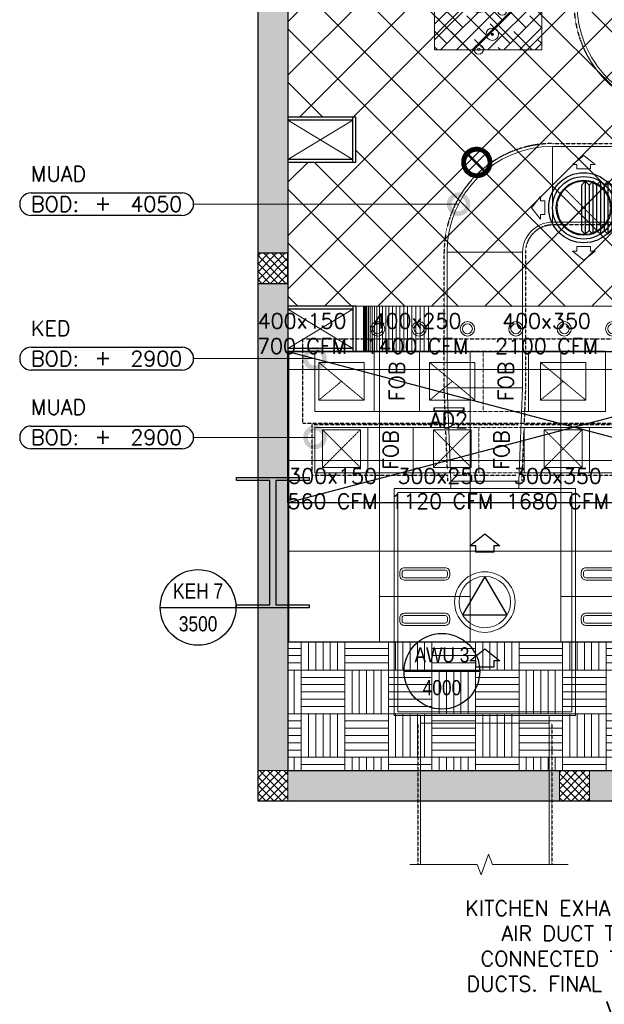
# Model space of a CAD drawing. Header units: millimetres. Extents: x -1574 to 74790, y -2818 to 13830.
# Tile 1 of 92: x -1574 to 2292, y -1344 to 5163. Entities that reach past the tile are written whole.
import ezdxf
from ezdxf.enums import TextEntityAlignment as Align

# ---------------------------------------------------------------- set-up
doc = ezdxf.new("R2010")
doc.units = ezdxf.units.MM
doc.header["$MEASUREMENT"] = 0
doc.linetypes.add('DASHED', pattern=[0.75, 0.5, -0.25])
doc.linetypes.add('HIDDEN', pattern=[0.375, 0.25, -0.125])
doc.layers.get('0').update_dxf_attribs({"lineweight": 5})
for name, color, linetype, lineweight, true_color in [('A-CEILING-01', 7, 'Continuous', 5, 0xd56ca8), ('A-CEILING-02', 7, 'Continuous', 5, 0xf27172), ('A-CEILING-03', 7, 'Continuous', 5, 0xfecc66), ('A-CEILING-07', 230, 'Continuous', 5, 0xff007f), ('ACMV-DA-AD', 30, 'Continuous', 13, 0xff7f00), ('ACMV-FA-DUCT', 150, 'Continuous', 20, 0x007fff), ('ACMV-KE-DUCT', 220, 'Continuous', 20, 0xff00bf), ('ACMV-SA-DUCT', 200, 'Continuous', 20, 0xbf00ff), ('ACMV-SA-FLOW-ARROW', 200, 'Continuous', 20, 0xbf00ff), ('ACMV-VENTILATION FAN', 30, 'Continuous', 20, 0xff7f00), ('M-MEP-ELLG-LIGHT', 5, 'Continuous', 15, 0x0000ff), ('RCP LAYOUT', 9, 'Continuous', 13, 0x808080), ('XR-CP-DS$0$A-DOWN LIG', 9, 'Continuous', 0, 0x808080)]:
    doc.layers.add(name, color=color, linetype=linetype, lineweight=lineweight, true_color=true_color)
for name, color, linetype, lineweight in [('A-LIGHT', 1, 'Continuous', 5), ('A-Wall & Column', 2, 'Continuous', 0), ('ND_26_HATCH', 8, 'Continuous', 13)]:
    doc.layers.add(name, color=color, linetype=linetype, lineweight=lineweight)
for name, color, linetype, true_color in [('ACMV-DUCT-THERMAL-EXT-INS', 9, 'DASHED', 0x808080), ('ACMV-DUCT-THERMAL-INT-INS', 9, 'DASHED', 0x808080), ('ACMV-EQP-DX', 30, 'Continuous', 0xff7f00), ('ACMV-FA-FLOW ARROW', 140, 'Continuous', 0x00bfff), ('ACMV-FLEX DUCT', 9, 'Continuous', 0x808080), ('ACMV-GRD', 30, 'Continuous', 0xff7f00), ('Exhaut Hoods', 7, 'Continuous', 0xf26722)]:
    doc.layers.add(name, color=color, linetype=linetype, true_color=true_color)
for name, color, linetype in [('ACMV-FA-DUCT-TAG', 7, 'Continuous'), ('ACMV-FA-DUCT-TEXT', 7, 'Continuous'), ('ACMV-KE-DUCT-TAG', 7, 'Continuous'), ('ACMV-KE-DUCT-TEXT', 7, 'Continuous'), ('ACMV-MEPF_General Text', 7, 'Continuous'), ('Column', 4, 'Continuous'), ('Legend', 7, 'Continuous')]:
    doc.layers.add(name, color=color, linetype=linetype)
doc.styles.add('Arial Narrow', font='ARIALN.TTF')
doc.styles.add('Romans', font='Romans.shx')
doc.styles.add('ROMANS-100', font='romans.shx')
doc.styles.get("Standard").update_dxf_attribs({"font": 'romans.shx'})
doc.dimstyles.new('500-DOT SMALL', dxfattribs={"dimtxt": 100, "dimasz": 500, "dimexe": 50, "dimexo": 50, "dimgap": 50, "dimtad": 1, "dimdec": 0, "dimzin": 0, "dimdsep": 46, "dimtxsty": 'ROMANS-100', "dimblk": 'DOTSMALL', "dimcen": 0.09, "dimclrd": 256, "dimclre": 256, "dimclrt": 256, "dimadec": 0, "dimazin": 0, "dimtfac": 1, "dimtdec": 0, "dimtofl": 0, "dimtmove": 0, "dimatfit": 3, "dimldrblk": 'DOTSMALL', "dimfxl": 1, "dimtolj": 1, "dimtzin": 0, "dimarcsym": 0})
pattern_1 = [(45, (451552.75, 162145.904), (-26.5165043, 26.5165043), []), (135, (451552.75, 162145.904), (-26.5165043, -26.5165043), [])]

# ---------------------------------------------------------------- blocks, each defined once
blk = doc.blocks.new('A$C81f607aa')
at = {"layer": 'ND_26_HATCH', "lineweight": -3, "true_color": 0x808080, "transparency": 33554687}
h = blk.add_hatch(color=8, dxfattribs=at)
h.dxf.hatch_style = 1
h.paths.add_polyline_path([(-15000, 13280), (-15200, 13280), (-15200, 0), (-11010, 0), (-11010, 650), (-10810, 650), (-10810, 850), (-11210, 850), (-11210, 200), (-15000, 200), (-15000, 8735.8), (-15000, 8835.8), (-15000, 9585.8), (-15000, 9685.8), (-15000, 10435.8), (-15000, 10535.8), (-15000, 11285.8), (-15000, 11385.8), (-15000, 12135.8), (-15000, 12235.8)])
h.paths.add_polyline_path([(-15200, 11087.2), (-15000, 11087.2), (-15000, 11287.2), (-15200, 11287.2)], flags=17)
h.paths.add_polyline_path([(-15200, 8211.4), (-15000, 8211.4), (-15000, 8411.4), (-15200, 8411.4)], flags=17)
h.paths.add_polyline_path([(-15200, 5830), (-15000, 5830), (-15000, 6030), (-15200, 6030)], flags=17)
h.paths.add_polyline_path([(-15200, 3420), (-15000, 3420), (-15000, 3620), (-15200, 3620)], flags=17)
h.paths.add_polyline_path([(-15200, 0), (-15000, 0), (-15000, 200), (-15200, 200)], flags=17)
h.paths.add_polyline_path([(-13205, 0.3), (-13005, 0.3), (-13005, 200.3), (-13205, 200.3)], flags=16)
h.paths.add_polyline_path([(-11210, 0), (-11010, 0), (-11010, 200), (-11210, 200)], flags=17)
h.paths.add_polyline_path([(-11010, 650), (-10810, 650), (-10810, 850), (-11010, 850)], flags=17)
at = {"layer": 'ND_26_HATCH', "lineweight": -3, "true_color": 0x808080}
h = blk.add_hatch(dxfattribs=at)
h.set_pattern_fill('ANSI37', color=8, scale=300)
h.set_pattern_definition(pattern_1)
h.paths.add_polyline_path([(-15000, 3620), (-15200, 3620), (-15200, 3420), (-15000, 3420)])
h = blk.add_hatch(dxfattribs=at)
h.set_pattern_fill('ANSI37', color=8, scale=300)
h.set_pattern_definition(pattern_1)
h.paths.add_polyline_path([(-15000, 200), (-15200, 200), (-15200, 0), (-15000, 0)])
h = blk.add_hatch(dxfattribs=at)
h.set_pattern_fill('ANSI37', color=8, scale=300)
h.set_pattern_definition(pattern_1)
h.paths.add_polyline_path([(-13005, 198), (-13058, 198), (-13205, 198.1), (-13205, 0.3), (-13005, 0.3)])
at = {"color": 8, "true_color": 0x808080}
for p, q in [((-15000, 4240), (-14570, 4500)), ((-15000, 4500), (-14570, 4240)), ((-15000, 3250), (-14570, 2990)), ((-15000, 2990), (-14570, 3250))]:
    blk.add_line(p, q, dxfattribs=at)
at = {"layer": 'A-Wall & Column', "color": 8, "lineweight": -3, "true_color": 0x808080}
for p, q in [((-15200, 13480), (-15200, 0)), ((-15000, 13480), (-15000, 200)), ((-14550, 4520), (-15000, 4520)), ((-14570, 4500), (-15000, 4500)), ((-14570, 4220), (-14570, 4520)), ((-14550, 4220), (-14550, 4520)), ((-14570, 4240), (-15000, 4240)), ((-14550, 4220), (-15000, 4220)), ((-14550, 3270), (-15000, 3270)), ((-14570, 3270), (-14570, 2970)), ((-14550, 3270), (-14550, 2970)), ((-14570, 3250), (-15000, 3250)), ((-14570, 2990), (-15000, 2990)), ((-14550, 2970), (-15000, 2970)), ((-15000, 200), (-11210, 200)), ((-15200, 0), (-11010, 0))]:
    blk.add_line(p, q, dxfattribs=at)
blk.add_lwpolyline([(-15200, 3420), (-15000, 3420), (-15000, 3620), (-15200, 3620)], close=True, dxfattribs=at)
at = {"layer": 'A-Wall & Column', "color": 8, "true_color": 0x808080}
for points in [[(-15200, 0), (-15000, 0), (-15000, 200), (-15200, 200)], [(-13205, 0.3), (-13005, 0.3), (-13005, 200.3), (-13205, 200.3)]]:
    blk.add_lwpolyline(points, close=True, dxfattribs=at)
at = {"layer": 'Column', "color": 8, "lineweight": -3, "true_color": 0x808080}
blk.add_lwpolyline([(-15119.5, 2118.4), (-15340.5, 2118.4), (-15340.5, 2138.4), (-14859.5, 2138.4), (-14859.5, 2118.4), (-15080.5, 2118.4), (-15080.5, 1296.4), (-14859.5, 1296.4), (-14859.5, 1276.4), (-15340.5, 1276.4), (-15340.5, 1296.4), (-15119.5, 1296.4)], close=True, dxfattribs=at)
blk = doc.blocks.new('XR-CP-DS$0$LIGHTSSS')
at = {"layer": 'XR-CP-DS$0$A-DOWN LIG', "color": 253}
for p, q in [((-376593.2, -158911.1), (-376593.2, -159211.1)), ((-376592.2, -158911.1), (-376592.2, -159211.1)), ((-376589.5, -158911.1), (-376589.5, -159211.1)), ((-376584.9, -158911.1), (-376584.9, -159211.1)), ((-376578.5, -158911.1), (-376578.5, -159211.1)), ((-376570.3, -158911.1), (-376570.3, -159211.1)), ((-376560.4, -158911.1), (-376560.4, -159211.1)), ((-376548.8, -158911.1), (-376548.8, -159211.1)), ((-376535.6, -158911.1), (-376535.6, -159211.1)), ((-376520.7, -158911.1), (-376520.7, -159211.1)), ((-376504.3, -158911.1), (-376504.3, -159211.1)), ((-376486.5, -158911.1), (-376486.5, -159211.1)), ((-376467.2, -158911.1), (-376467.2, -159211.1)), ((-376446.7, -158911.1), (-376446.7, -159211.1)), ((-376424.9, -158911.1), (-376424.9, -159211.1)), ((-376402.1, -158911.1), (-376402.1, -159211.1)), ((-376378.2, -158911.1), (-376378.2, -159211.1)), ((-376353.4, -158911.1), (-376353.4, -159211.1)), ((-376327.7, -158911.1), (-376327.7, -159211.1)), ((-376301.4, -158911.1), (-376301.4, -159211.1)), ((-376274.5, -158911.1), (-376274.5, -159211.1)), ((-376247.1, -158911.1), (-376247.1, -159211.1)), ((-376219.3, -158914.5), (-376219.3, -159214.5)), ((-376191.3, -158911.1), (-376191.3, -159211.1)), ((-376163.2, -158911.1), (-376163.2, -159211.1))]:
    blk.add_line(p, q, dxfattribs=at)
blk.add_lwpolyline([(-367488.2, -158911.1), (-371158.2, -158911.1), (-371158.2, -158261.1), (-373348.2, -158261.1), (-373348.2, -158911.1), (-376643.2, -158911.1), (-376643.2, -159211.1), (-373048.2, -159211.1), (-373048.2, -158561.1), (-371458.2, -158561.1), (-371458.2, -159211.1), (-367488.2, -159211.1)], close=True, dxfattribs=at)
blk = doc.blocks.new('*U70')
at = {"lineweight": 0}
h = blk.add_hatch(dxfattribs=at)
h.set_pattern_fill('ANSI31', color=0)
h.paths.add_polyline_path([(-70.7, 70.7), (-53, 53, -0.414214), (53, 53), (70.7, 70.7, 0.414214)])
h.paths.add_polyline_path([(75, 0, -0.198912), (53, -53), (70.7, -70.7, 0.198912), (100, 0, 0.198912), (70.7, 70.7), (53, 53, -0.198912)])
h.paths.add_polyline_path([(-53, -53), (-70.7, -70.7, 0.414214), (70.7, -70.7), (53, -53, -0.414214)])
h.paths.add_polyline_path([(-75, 0, -0.198912), (-53, 53), (-70.7, 70.7, 0.198912), (-100, 0, 0.198912), (-70.7, -70.7), (-53, -53, -0.198912)])
at = {"color": 0}
for p, q in [((-53, 53), (53, -53)), ((-53, -53), (53, 53))]:
    blk.add_line(p, q, dxfattribs=at)
at = {"color": 0, "lineweight": 0}
for radius in [100, 75]:
    blk.add_circle((0, 0), radius, dxfattribs=at)
blk = doc.blocks.new('LIGHT-600X600MM')
at = {"color": 0}
blk.add_line((300, 0), (-300, 0), dxfattribs=at)
blk.add_lwpolyline([(-300, 300), (-300, -300), (300, -300), (300, 300)], close=True, dxfattribs=at)
for points in [[(-165, 160), (-165, 140, 0.414214), (-135, 110), (135, 110, 0.414214), (165, 140), (165, 160, 0.414214), (135, 190), (-135, 190, 0.414214)], [(-150, 160), (-150, 140, 0.414214), (-135, 125), (135, 125, 0.414214), (150, 140), (150, 160, 0.414214), (135, 175), (-135, 175, 0.414214)], [(-165, -160), (-165, -140, -0.414214), (-135, -110), (135, -110, -0.414214), (165, -140), (165, -160, -0.414214), (135, -190), (-135, -190, -0.414214)], [(-150, -160), (-150, -140, -0.414214), (-135, -125), (135, -125, -0.414214), (150, -140), (150, -160, -0.414214), (135, -175), (-135, -175, -0.414214)]]:
    blk.add_lwpolyline(points, format="xyb", close=True, dxfattribs=at)
blk.add_attdef('E', text='', height=100).set_placement((400, 250), align=Align.MIDDLE_CENTER)
blk = doc.blocks.new('A$C98a85b24')
at = {"layer": 'M-MEP-ELLG-LIGHT', "color": 8, "true_color": 0x808080}
for name, p in [('*U70', (-2741, 4220)), ('LIGHT-600X600MM', (-3085, 1350))]:
    blk.add_blockref(name, p, dxfattribs=at)
ref = blk.add_blockref('LIGHT-600X600MM', (-1885, 1350), dxfattribs=at)
ref.add_attrib('E', 'E', dxfattribs={"layer": '0', "color": 0, "height": 100}).set_placement((-1485, 1575), align=Align.MIDDLE_CENTER)
blk = doc.blocks.new('A$C668e39da')
at = {"color": 8, "true_color": 0x808080}
for centre, radius in [((1217.6, -6357.7), 40.8), ((1217.8, -6358.2), 7.36), ((1217.8, -6358.1), 2.23), ((1471.6, -6409.3), 31.3), ((1471.6, -6409.3), 8.21), ((1262.2, -6580), 62), ((1262.2, -6580), 22.8), ((1344.8, -6740.8), 40.8), ((1345, -6741.3), 7.36), ((1344.9, -6741.2), 2.23), ((1187.8, -6932.3), 31.3), ((1187.8, -6932.3), 8.21), ((1132, -7135.4), 40.8), ((1132.1, -7135.9), 7.36), ((1132.1, -7135.8), 2.23), ((1262.2, -7367.5), 62), ((1262.2, -7367.5), 22.8), ((1415.7, -7416.8), 31.3), ((1415.7, -7416.8), 8.21), ((1262.2, -7677.7), 31.3), ((1262.2, -7677.7), 8.21), ((1466.6, -7920.9), 62), ((1466.6, -7920.9), 22.8), ((1262.2, -8207), 62), ((1262.2, -8207), 22.8), ((1633.9, -8186), 31.3), ((1633.9, -8186), 8.21), ((1417.3, -8254.8), 31.3), ((1417.3, -8254.8), 8.21), ((1351.8, -8413.1), 40.8), ((1351.9, -8413.6), 7.36), ((1351.9, -8413.5), 2.23), ((1262.2, -8513.1), 31.3), ((1262.2, -8513.1), 8.21)]:
    blk.add_circle(centre, radius, dxfattribs=at)
blk = doc.blocks.new('A$C137d50fb')
at = {"layer": 'M-MEP-ELLG-LIGHT', "color": 8, "lineweight": 13, "true_color": 0x808080}
for centre, radius in [((4045.7, -9710), 47.5), ((4045.7, -9710), 32.5), ((4363.4, -9710), 47.5), ((4363.4, -9710), 32.5), ((4681.1, -9710), 47.5), ((4681.1, -9710), 32.5), ((4998.9, -9710), 47.5), ((4998.9, -9710), 32.5), ((5316.6, -9710), 47.5), ((5316.6, -9710), 32.5), ((5636.6, -9710), 47.5), ((5636.6, -9710), 32.5), ((593.8, -10360), 47.5), ((593.8, -10360), 32.5), ((867.3, -10360), 47.5), ((867.3, -10360), 32.5), ((1187.3, -10360), 47.5), ((1187.3, -10360), 32.5), ((1507.3, -10360), 47.5), ((1507.3, -10360), 32.5), ((1827.3, -10360), 47.5), ((1827.3, -10360), 32.5), ((2147.3, -10360), 47.5), ((2147.3, -10360), 32.5), ((2467.3, -10360), 47.5), ((2467.3, -10360), 32.5), ((2787.3, -10360), 47.5), ((2787.3, -10360), 32.5), ((3107.3, -10360), 47.5), ((3107.3, -10360), 32.5), ((3427.3, -10360), 47.5), ((3427.3, -10360), 32.5), ((3747.3, -10360), 47.5), ((3747.3, -10360), 32.5), ((5935, -10360), 47.5), ((5935, -10360), 32.5), ((6255, -10360), 47.5), ((6255, -10360), 32.5), ((6575, -10360), 47.5), ((6575, -10360), 32.5), ((6895, -10360), 47.5), ((6895, -10360), 32.5), ((7215, -10360), 47.5), ((7215, -10360), 32.5), ((7535, -10360), 47.5), ((7535, -10360), 32.5), ((7855, -10360), 47.5), ((7855, -10360), 32.5), ((8175, -10360), 47.5), ((8175, -10360), 32.5), ((8495, -10360), 47.5), ((8495, -10360), 32.5), ((8815, -10360), 47.5), ((8815, -10360), 32.5), ((9135, -10360), 47.5), ((9135, -10360), 32.5), ((9408.5, -10360), 47.5), ((9408.5, -10360), 32.5)]:
    blk.add_circle(centre, radius, dxfattribs=at)
blk = doc.blocks.new('XR-CP-DS')
at = {"layer": 'A-CEILING-01', "true_color": 0x808080}
h = blk.add_hatch(dxfattribs=at)
h.set_pattern_fill('ANSI37', color=8, scale=2000)
edge = h.paths.add_edge_path()
edge.add_line((17350, 13380), (12020, 13380))
edge.add_line((12020, 13380), (12020, 13280))
edge.add_line((12020, 13280), (11820, 13280))
edge.add_line((11820, 13280), (11820, 13380))
edge.add_line((11820, 13380), (6090, 13380))
edge.add_line((6090, 13380), (6090, 13280))
edge.add_line((6090, 13280), (5890, 13280))
edge.add_line((5890, 13280), (5890, 13380))
edge.add_line((5890, 13380), (350, 13380))
edge.add_line((350, 13380), (200, 13380))
edge.add_line((200, 13380), (200, 4520))
edge.add_line((200, 4520), (650, 4520))
edge.add_line((650, 4520), (650, 4220))
edge.add_line((650, 4220), (200, 4220))
edge.add_line((200, 4220), (200, 3270))
edge.add_line((200, 3270), (3945, 3270))
edge.add_line((3945, 3270), (3945, 3920))
edge.add_line((3945, 3920), (6135, 3920))
edge.add_line((6135, 3920), (6135, 3270))
edge.add_line((6135, 3270), (9805, 3270))
edge.add_line((9805, 3270), (9805, 3070))
edge.add_line((9805, 3070), (10125.7, 3070))
edge.add_line((10125.7, 3070), (10125.7, 3423))
edge.add_line((10125.7, 3423), (11242.1, 4539.4))
edge.add_line((11242.1, 4539.4), (10770.1, 5011.3))
edge.add_line((10770.1, 5011.3), (11904.4, 6145.6))
edge.add_line((11904.4, 6145.6), (14298.8, 8540))
edge.add_line((14298.8, 8540), (14450, 8540))
edge.add_line((14450, 8540), (14450, 9620))
edge.add_line((14450, 9620), (14450, 12330))
edge.add_arc((15200, 12330), 750, 90, 180, ccw=False)
edge.add_line((15200, 13080), (17350, 13080))
edge.add_line((17350, 13080), (17350, 13380))
h.paths.add_polyline_path([(5890.1, 11294.2), (6090.1, 11294.2), (6090.1, 11094.2), (5890.1, 11094.2)], flags=16)
h.paths.add_polyline_path([(5890.1, 9330), (6090.1, 9330), (6090.1, 9130), (5890.1, 9130)], flags=16)
h.paths.add_polyline_path([(5890, 8418.4), (6090, 8418.4), (6090, 8218.4), (5890, 8218.4)], flags=16)
h.paths.add_polyline_path([(5890, 6030), (6090, 6030), (6090, 5830), (5890, 5830)], flags=16)
h.paths.add_polyline_path([(11820, 8418.4), (12020, 8418.4), (12020, 8218.4), (11820, 8218.4)], flags=16)
h.paths.add_polyline_path([(11820, 9330), (12020, 9330), (12020, 9130), (11820, 9130)], flags=16)
h.paths.add_polyline_path([(11820.1, 11294.2), (12020.1, 11294.2), (12020.1, 11094.2), (11820.1, 11094.2)], flags=16)
at = {"layer": 'A-CEILING-02', "true_color": 0x808080}
h = blk.add_hatch(dxfattribs=at)
h.set_pattern_fill('_USER', color=8, scale=600, double=1, pattern_type=0)
h.set_pattern_definition([(0, (9805, 1050), (0, 600), []), (90, (9805, 1050), (-600, 4e-14), [])])
h.paths.add_polyline_path([(200, 1050), (200, 2970), (4245, 2970), (4245, 3620), (5835, 3620), (5835, 2970), (9805, 2970), (9805, 1050)])
at = {"layer": 'A-CEILING-03', "true_color": 0x808080}
h = blk.add_hatch(dxfattribs=at)
h.set_pattern_fill('AR-PARQ1', color=8, scale=24)
h.paths.add_polyline_path([(200, 200), (3990, 200), (3990, 850), (7990, 850), (7990, 200), (9805, 200), (9805, 1050), (200, 1050)])
at = {"layer": 'A-CEILING-07', "true_color": 0x808080}
h = blk.add_hatch(dxfattribs=at)
h.set_pattern_fill('ANSI38', color=8, scale=590)
h.paths.add_polyline_path([(1170.4, 7364.5), (1878.3, 7364.5), (1878.3, 4964.7), (1170.4, 4964.7)])
at = {"layer": 'A-CEILING-01', "color": 8, "true_color": 0x808080}
blk.add_lwpolyline([(11820, 13380), (6090, 13380), (6090, 13280), (5890, 13280), (5890, 13380), (350, 13380), (200, 13380), (200, 4520), (650, 4520), (650, 4220), (200, 4220), (200, 3270), (3945, 3270), (3945, 3920), (6135, 3920), (6135, 3270), (9805, 3270), (9805, 3070), (10125.7, 3070)], dxfattribs=at)
for points in [[(200, 1050), (200, 2970), (4245, 2970), (4245, 3620), (5835, 3620), (5835, 2970), (9805, 2970), (9805, 1050)], [(200, 200), (3990, 200), (3990, 850), (7990, 850), (7990, 200), (9805, 200), (9805, 1050), (200, 1050)]]:
    blk.add_lwpolyline(points, close=True, dxfattribs=at)
at = {"layer": 'A-CEILING-07', "color": 8, "lineweight": 0, "true_color": 0x808080}
blk.add_lwpolyline([(1170.4, 7364.5), (1878.3, 7364.5), (1878.3, 4964.7), (1170.4, 4964.7)], close=True, dxfattribs=at)
at = {"color": 8, "true_color": 0x808080}
blk.add_blockref('A$C81f607aa', (15200, 0), dxfattribs=at)
at = {"layer": 'A-LIGHT', "color": 8, "true_color": 0x808080}
for name, p in [('A$C98a85b24', (4190, 0)), ('A$C668e39da', (200, 13480)), ('A$C137d50fb', (200, 13480))]:
    blk.add_blockref(name, p, dxfattribs=at)
at = {"layer": 'XR-CP-DS$0$A-DOWN LIG', "color": 8, "lineweight": 0, "true_color": 0x808080}
blk.add_blockref('XR-CP-DS$0$LIGHTSSS', (377293.2, 162181.1), dxfattribs=at)
blk = doc.blocks.new('EQP TAG')
at = {"layer": 'Legend'}
blk.add_line((-250, 0), (250, 0), dxfattribs=at)
blk.add_circle((0, 0), 250, dxfattribs=at)
at = {"layer": 'Legend', "style": 'Arial Narrow'}
for tag, p in [('EQP_TAG', (0, 108.3)), ('CFM', (0, -108.3))]:
    blk.add_attdef(tag, text='', height=100, dxfattribs=at).set_placement(p, align=Align.MIDDLE_CENTER)
blk = doc.blocks.new('KED_BOD_LVL')
for points in [[(75, 75), (1075, 75)], [(1075, -75), (75, -75)]]:
    blk.add_lwpolyline(points)
for centre, start, end in [((75, 0), 90, 180), ((1075, 0), 0, 90), ((75, 0), 180, 270), ((1075, 0), 270, 0)]:
    blk.add_arc(centre, 75, start, end)
at = {"char_height": 100, "style": 'Romans'}
for s, width, insert, attachment_point in [('KED', 391.476, (75, 200), 4), ('BOD:', 1168.033, (75, 0), 4), ('\\pxqc;+', 105.762, (550, 7.3), 5)]:
    blk.add_mtext_dynamic_manual_height_columns(s, width=width, gutter_width=1, heights=[0], dxfattribs=dict(at, insert=insert, attachment_point=attachment_point))
at = {"style": 'Romans'}
blk.add_attdef('LVL', text='', height=100, dxfattribs=at).set_placement((1075, 0), align=Align.MIDDLE_RIGHT)
blk = doc.blocks.new('MUAD_BOD_LVL')
for points in [[(75, 75), (1075, 75)], [(1075, -75), (75, -75)]]:
    blk.add_lwpolyline(points)
for centre, start, end in [((75, 0), 90, 180), ((1075, 0), 0, 90), ((75, 0), 180, 270), ((1075, 0), 270, 0)]:
    blk.add_arc(centre, 75, start, end)
at = {"char_height": 100, "style": 'Romans'}
for s, width, insert, attachment_point in [('MUAD', 312.499, (75, 200), 4), ('BOD:', 1168.033, (75, 0), 4), ('\\pxqc;+', 105.762, (550, 7.3), 5)]:
    blk.add_mtext_dynamic_manual_height_columns(s, width=width, gutter_width=1, heights=[0], dxfattribs=dict(at, insert=insert, attachment_point=attachment_point))
at = {"style": 'Romans'}
blk.add_attdef('LVL', text='', height=100, dxfattribs=at).set_placement((1075, 0), align=Align.MIDDLE_RIGHT)
blk = doc.blocks.new('_DotSmall')
at = {"color": 0, "linetype": 'ByBlock', "const_width": 0.5}
blk.add_lwpolyline([(-0.0625, 0, 1), (0.0625, 0, 1)], format="xyb", close=True, dxfattribs=at)
blk = doc.blocks.new('WAVES AWU - 4000 CFM')
at = {"layer": 'ACMV-FA-FLOW ARROW'}
for points in [[(0, 1250.8), (100, 1170.8), (60, 1170.8), (60, 1130.8), (-60, 1130.8), (-60, 1170.8), (-100, 1170.8), (0, 1250.8)], [(0, 490.8), (100, 410.8), (60, 410.8), (60, 370.8), (-60, 370.8), (-60, 410.8), (-100, 410.8), (0, 490.8)]]:
    blk.add_lwpolyline(points, dxfattribs=at)
blk.add_lwpolyline([(0, 970), (-147.2, 715), (147.2, 715)], close=True, dxfattribs=at)
at = {"layer": 'ACMV-VENTILATION FAN'}
for points in [[(-225, 1550), (225, 1550), (225, 1600), (-225, 1600)], [(-600, 1550), (600, 1550), (600, 50), (-600, 50)], [(-575, 1525), (575, 1525), (575, 75), (-575, 75)], [(-425, 50), (425, 50), (425, 0), (-425, 0)]]:
    blk.add_lwpolyline(points, close=True, dxfattribs=at)
for radius in [200, 170]:
    blk.add_circle((0, 800), radius, dxfattribs=at)
blk = doc.blocks.new('A$C526f7b77')
at = {"layer": 'Exhaut Hoods', "linetype": 'Continuous', "ltscale": 750}
blk.add_lwpolyline([(-3990, 2970), (-200, 2970), (-200, 1970.1), (-3990, 1970.1)], close=True, dxfattribs=at)
at = {"layer": 'Exhaut Hoods'}
for points in [[(-200, 2970), (-3990, 1970.1)], [(-3990, 2970), (-200, 1970.1)]]:
    blk.add_lwpolyline(points, dxfattribs=at)
blk = doc.blocks.new('DUCT_AD_200x200_S')
at = {"layer": 'ACMV-DA-AD'}
blk.add_lwpolyline([(0, 100), (25, 100), (25, -100), (0, -100)], close=True, dxfattribs=at)
blk.add_lwpolyline([(0, 100), (25, 100), (25, -100), (0, -100)], dxfattribs=at)
at = {"layer": 'ACMV-DA-AD', "color": 8, "true_color": 0x808080}
blk.add_lwpolyline([(0, 95), (20, 95), (20, -95), (0, -95)], dxfattribs=at)
blk = doc.blocks.new('SA-RCD-350')
at = {"layer": 'ACMV-GRD'}
for radius in [231.5, 206.5, 181.5]:
    blk.add_circle((0, 0), radius, dxfattribs=at)
at = {"layer": 'ACMV-SA-DUCT', "linetype": 'HIDDEN'}
for p, q in [((-123.7, 123.7), (123.7, -123.7)), ((123.7, 123.7), (-123.7, -123.7))]:
    blk.add_line(p, q, dxfattribs=at)
blk.add_circle((0, 0), 175, dxfattribs=at)
at = {"layer": 'ACMV-SA-FLOW-ARROW'}
for points in [[(0, 346.5), (-75, 286.5), (-45, 286.5), (-45, 256.5), (45, 256.5), (45, 286.5), (75, 286.5), (0, 346.5)], [(-346.5, 0), (-286.5, 75), (-286.5, 45), (-256.5, 45), (-256.5, -45), (-286.5, -45), (-286.5, -75), (-346.5, 0)], [(346.5, 0), (286.5, 75), (286.5, 45), (256.5, 45), (256.5, -45), (286.5, -45), (286.5, -75), (346.5, 0)], [(0, -346.5), (-75, -286.5), (-45, -286.5), (-45, -256.5), (45, -256.5), (45, -286.5), (75, -286.5), (0, -346.5)]]:
    blk.add_lwpolyline(points, dxfattribs=at)
blk = doc.blocks.new('FC300')
at = {"layer": 'ACMV-FLEX DUCT'}
for p, q in [((-50, 150), (-25, 175)), ((-50, 150), (-50, -150)), ((-25, 175), (-25, -175)), ((-25, 175), (0, 150)), ((0, 150), (0, -150)), ((-50, -150), (-25, -175)), ((-25, -175), (0, -150))]:
    blk.add_line(p, q, dxfattribs=at)
blk = doc.blocks.new('A$C7e6e56f9')
at = {"layer": 'ACMV-DUCT-THERMAL-INT-INS'}
blk.add_lwpolyline([(-12258.6, 4089.2, 0.418363), (-12127.7, 4220.2), (-12127.7, 4515.7), (-12145.5, 4551.2), (-12389.1, 4551.2, -0.414214), (-13108.1, 5270.2), (-13108.1, 5859.5), (-13143.6, 5877.3, -0.411388), (-13608.1, 6346.2), (-13608.1, 6846.2)], format="xyb", dxfattribs=at)
at = {"layer": 'ACMV-SA-DUCT'}
blk.add_lwpolyline([(-12589.1, 5270.2), (-13089.1, 5270.2, 0.414214), (-12389.1, 4570.2), (-12389.1, 5070.2, -0.414214)], format="xyb", close=True, dxfattribs=at)
at = {"layer": 'ACMV-GRD'}
blk.add_blockref('SA-RCD-350', (-13043.8, 3920.2), dxfattribs=at)
at = {"layer": 'ACMV-SA-DUCT'}
for p in [(-13008.7, 3920.2), (-12958.7, 3920.2), (-12908.7, 3920.2), (-12858.7, 3920.2)]:
    blk.add_blockref('FC300', p, dxfattribs=at)
blk = doc.blocks.new('A$C5c7590bd')
at = {"layer": 'ACMV-DUCT-THERMAL-EXT-INS'}
blk.add_lwpolyline([(-13941.9, 2113.2), (-13943.4, 2149.8), (-14840, 2149.8), (-14840, 2487.8), (-13957.1, 2487.8), (-13966.9, 2729.1), (-13966.9, 3625.8, -0.414214), (-13247.9, 4344.8), (-10053.6, 4344.8, -0.414386), (-9335, 3625.8), (-9335, 2255.3), (-9873, 2255.3), (-9873, 2355.3), (-10424.6, 2354.8, 0.198685), (-10552.4, 2301.8, -0.198912), (-10919.4, 2149.8), (-13452.4, 2149.8), (-13453.9, 2113.2)], format="xyb", dxfattribs=at)
blk.add_lwpolyline([(-10053.6, 3806.8), (-13247.9, 3806.8, 0.414181), (-13428.9, 3625.8), (-13428.9, 2729.1), (-13438.7, 2487.8), (-10919.4, 2487.8, 0.198912), (-10791.4, 2540.8, -0.198912), (-10424.4, 2692.8), (-9873, 2693.3), (-9873, 3625.8, 0.413615)], format="xyb", close=True, dxfattribs=at)
for points in [[(-12481.1, 2204.1), (-11625.6, 2493.3), (-14901.2, 2493.3), (-14901.2, 3053.3), (-11441, 3053.3), (-11441, 3435), (-10681, 3435), (-10681, 3409.2), (-9355, 3409.2), (-9355, 2949.2), (-10681, 2949.2), (-10681, 2544.6), (-10077.6, 2197.7)], [(-13919.1, 2487.8), (-13476.7, 2487.8)], [(-13944.9, 2187.8), (-13955.6, 2449.8)], [(-13440.2, 2449.8), (-13450.9, 2187.8)], [(-13490.5, 2149.8), (-13905.3, 2149.8)], [(-14141.9, 514.1), (-14141.9, -420.3)], [(-13253.9, 514.1), (-13253.9, -420.3)]]:
    blk.add_lwpolyline(points, dxfattribs=at)
at = {"layer": 'ACMV-FA-DUCT'}
blk.add_lwpolyline([(-13250.9, 3825.8), (-13250.9, 4325.8, 0.41298), (-13947.9, 3625.8), (-13447.9, 3625.8, -0.409846)], format="xyb", close=True, dxfattribs=at)
for points in [[(-13250.9, 4325.8), (-10053.6, 4325.8), (-10053.6, 3825.8), (-13250.9, 3825.8)], [(-13947.9, 3625.8), (-13447.9, 3625.8), (-13447.9, 2729.5), (-13947.9, 2729.5)], [(-13947.9, 2729.5), (-13447.9, 2729.5), (-13472.9, 2114), (-13922.9, 2114)], [(-14821, 2468.8), (-14471, 2468.8), (-14471, 2168.8), (-14821, 2168.8)], [(-14771, 2453.6), (-14521, 2453.6), (-14521, 2203.6), (-14771, 2203.6)], [(-14471, 2468.8), (-14171, 2468.8), (-14171, 2168.8), (-14471, 2168.8)], [(-14038, 2453.6), (-13788, 2453.6), (-13788, 2203.6), (-14038, 2203.6)], [(-13438, 2468.8), (-13005, 2468.8), (-13005, 2168.8), (-13438, 2168.8)], [(-13305, 2453.6), (-13055, 2453.6), (-13055, 2203.6), (-13305, 2203.6)], [(-13005, 2468.8), (-12705, 2468.8), (-12705, 2168.8), (-13005, 2168.8)]]:
    blk.add_lwpolyline(points, close=True, dxfattribs=at)
at = {"layer": 'ACMV-FA-DUCT', "linetype": 'DASHED'}
for points in [[(-14521, 2453.6), (-14771, 2203.6)], [(-14771, 2453.6), (-14521, 2203.6)], [(-13788, 2453.6), (-14038, 2203.6)], [(-14038, 2453.6), (-13788, 2203.6)], [(-13937.2, 2468.8), (-13738, 2468.8)], [(-13458.5, 2468.8), (-13738, 2468.8), (-13738, 2168.8), (-13470.7, 2168.8)], [(-13055, 2453.6), (-13305, 2203.6)], [(-13305, 2453.6), (-13055, 2203.6)], [(-13925.1, 2168.8), (-13738, 2168.8)]]:
    blk.add_lwpolyline(points, dxfattribs=at)
at = {"layer": 'ACMV-FA-DUCT'}
for points in [[(-13925.1, 2168.8), (-14171, 2168.8), (-14171, 2468.8), (-13937.3, 2468.8)], [(-13458.5, 2468.8), (-13438, 2468.8), (-13438, 2168.8), (-13470.7, 2168.8)], [(-14122.9, -420.3), (-14122.9, 514.1), (-13272.9, 514.1), (-13272.9, -420.3)], [(-13147.9, -420.3), (-13647.9, -420.3), (-13672.9, -351.6), (-13722.9, -489), (-13747.9, -420.3), (-14193.4, -420.3)]]:
    blk.add_lwpolyline(points, dxfattribs=at)
at = {"layer": 'ACMV-KE-DUCT'}
for points in [[(-14429.5, 2973.1), (-14821.2, 2973.3), (-14821.2, 2573.3), (-14429.5, 2573.1)], [(-14429.5, 2973.1), (-14129.5, 2973.1), (-14129.5, 2573.1), (-14429.5, 2573.1)], [(-13409, 2973.3), (-12901, 2973.3), (-12901, 2573.9), (-13409, 2573.9)], [(-14496, 2648.3), (-14796, 2648.3), (-14796, 2898.3), (-14496, 2898.3)], [(-13763, 2648.3), (-14063, 2648.3), (-14063, 2898.3), (-13763, 2898.3)], [(-13030, 2648.3), (-13330, 2648.3), (-13330, 2898.3), (-13030, 2898.3)]]:
    blk.add_lwpolyline(points, close=True, dxfattribs=at)
for points in [[(-13941.6, 2573.3), (-14129.5, 2573.3), (-14129.5, 2973.1), (-13947.9, 2973.1)], [(-13447.9, 2973.3), (-13409, 2973.3), (-13409, 2573.3), (-13454.2, 2573.3)]]:
    blk.add_lwpolyline(points, dxfattribs=at)
at = {"layer": 'ACMV-KE-DUCT', "linetype": 'DASHED'}
for points in [[(-13941.6, 2573.3), (-13709, 2573.3), (-13709, 2973.3), (-13947.9, 2973.1)], [(-13709, 2973.3), (-13409, 2973.3)], [(-14496, 2648.3), (-14796, 2898.3)], [(-13763, 2648.3), (-14063, 2898.3)], [(-13030, 2648.3), (-13330, 2898.3)], [(-14646, 2773.3), (-14796, 2648.3)], [(-13913, 2773.3), (-14063, 2648.3)], [(-13180, 2773.3), (-13330, 2648.3)], [(-13709, 2573.3), (-13454.2, 2573.3)]]:
    blk.add_lwpolyline(points, dxfattribs=at)
blk.add_blockref('WAVES AWU - 4000 CFM', (-13697.9, 514.1))
at = {"layer": 'ACMV-DUCT-THERMAL-EXT-INS', "rotation": 269.9999999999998}
blk.add_blockref('DUCT_AD_200x200_S', (-13935.5, 2598.3), dxfattribs=at)
at = {"layer": 'ACMV-EQP-DX'}
for p, values in [((-15593.9, 1278.9), {'EQP_TAG': 'KEH 7', 'CFM': '3500'}), ((-13981.5, 856.7), {'EQP_TAG': 'AWU 3', 'CFM': '4000'})]:
    blk.add_blockref('EQP TAG', p, dxfattribs=at).add_auto_attribs(values)
at = {"layer": 'ACMV-FA-DUCT-TAG'}
for p, values in [((-16773.7, 3944.2), {'LVL': '4050'}), ((-16773.7, 2402.6), {'LVL': '2900'})]:
    blk.add_blockref('MUAD_BOD_LVL', p, dxfattribs=at).add_auto_attribs(values)
at = {"layer": 'ACMV-KE-DUCT-TAG'}
blk.add_blockref('KED_BOD_LVL', (-16773.7, 2922.9), dxfattribs=at).add_auto_attribs({'LVL': '2900'})
at = {"layer": 'Exhaut Hoods'}
blk.add_blockref('A$C526f7b77', (-11010, 0), dxfattribs=at)
at = {"layer": 'ACMV-FA-DUCT-TEXT', "char_height": 100, "attachment_point": 5, "rotation": 89.99612}
for insert in [(-14321, 2318.8), (-13588, 2318.8)]:
    blk.add_mtext_dynamic_manual_height_columns('{\\Fromans|c0;FOB}', width=1738.556, gutter_width=1, heights=[389.5], dxfattribs=dict(at, insert=insert))
at = {"layer": 'ACMV-FA-DUCT-TEXT', "char_height": 100, "attachment_point": 5}
for s, insert in [('{\\Fromans|c0;300x150\\P560 CFM}', (-14704.7, 2063.9)), ('{\\Fromans|c0;300x250\\P1120 CFM}', (-13981.9, 2063.9)), ('{\\Fromans|c0;300x350\\P1680 CFM}', (-13217.5, 2063.9))]:
    blk.add_mtext_dynamic_manual_height_columns(s, width=1738.556, gutter_width=1, heights=[389.5], dxfattribs=dict(at, insert=insert))
at = {"layer": 'ACMV-KE-DUCT-TEXT', "char_height": 100, "attachment_point": 5}
for s, width, insert in [('{\\Fromans|c0;400x150\\P700 CFM}', 1639.938, (-14906.1, 3089)), ('{\\Fromans|c0;400x250\\P1400 CFM}', 1639.938, (-14146.1, 3089)), ('{\\Fromans|c0;400x350\\P2100 CFM}', 1639.938, (-13290, 3089)), ('{\\Fromans|c0;KITCHEN EXHAUST DUCT & MAKE UP AIR DUCT TERMINATION TO BE CONNECTED TO EXISTING AIRPORT DUCTS. FINAL POSITION TO BE FIELD VERIFIED.}', 2965.897, (-12590.8, -1042.5))]:
    blk.add_mtext_dynamic_manual_height_columns(s, width=width, gutter_width=1, heights=[0], dxfattribs=dict(at, insert=insert))
at = {"layer": 'ACMV-KE-DUCT-TEXT', "char_height": 100, "attachment_point": 5, "rotation": 89.89978}
for insert in [(-14279.5, 2773.1), (-13559, 2773.1)]:
    blk.add_mtext_dynamic_manual_height_columns('{\\Fromans|c0;FOB}', width=1639.938, gutter_width=1, heights=[0], dxfattribs=dict(at, insert=insert))
at = {"layer": 'ACMV-MEPF_General Text', "insert": (-13935.5, 2516.7), "char_height": 100, "attachment_point": 5}
blk.add_mtext_dynamic_manual_height_columns('\\pxqc,t6;{\\Fromans|c0;AD2}', width=3300, gutter_width=15540.7, heights=[500], dxfattribs=at)
at = {"layer": 'ACMV-FA-DUCT-TAG'}
for points in [[(-13871.3, 3944.2), (-15623.7, 3944.2)], [(-14821.2, 2922.9), (-15623.7, 2922.9)], [(-14821, 2402.6), (-15623.7, 2402.6)]]:
    blk.add_leader(points, dimstyle='500-DOT SMALL', override={"dimasz": 250, "dimtad": 0}, dxfattribs=at)

msp = doc.modelspace()

# ---------------------------------------------------------------- block references
for name in ['A$C7e6e56f9', 'A$C5c7590bd']:
    msp.add_blockref(name, (15200, 0))
at = {"layer": 'RCP LAYOUT', "color": 1}
msp.add_blockref('XR-CP-DS', (0, 0), dxfattribs=at)

doc.saveas('drawing.dxf')
